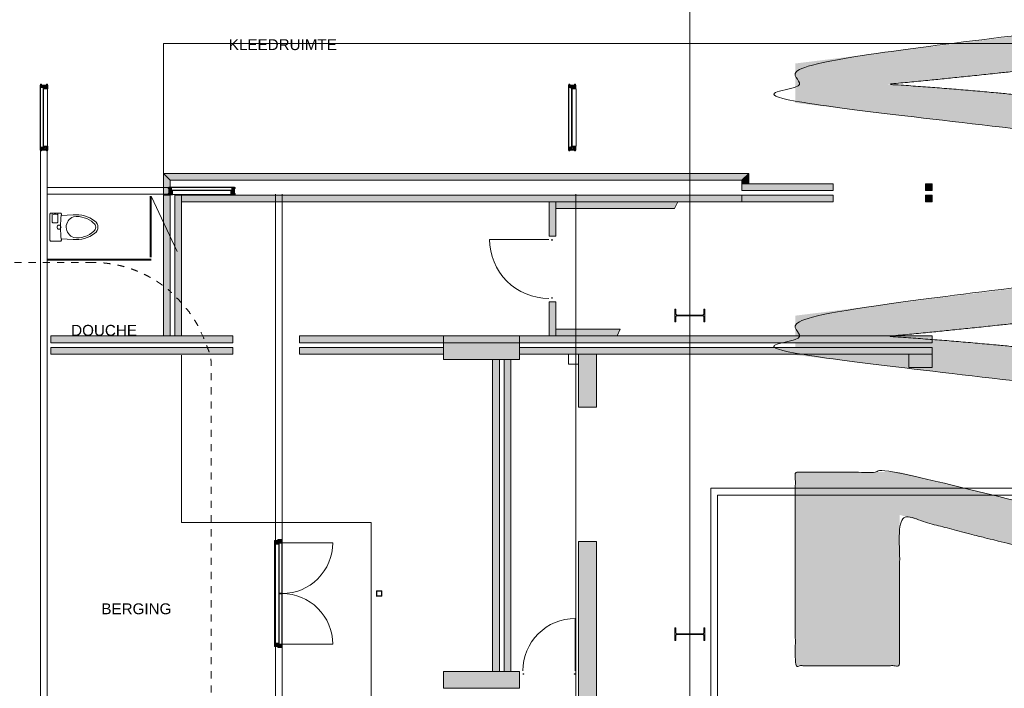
# Model space of a CAD drawing. Header units: millimetres. Extents: x -117530 to 51532, y -61772 to 24900.
# Tile 154 of 175: x -35115 to -20444, y -3403 to 6562. Entities that reach past the tile are written whole.
import ezdxf

# ---------------------------------------------------------------- set-up
doc = ezdxf.new("R2010")
doc.units = ezdxf.units.MM
doc.header["$LTSCALE"] = 254
doc.linetypes.add('Dash Style-6', pattern=[0.833282, 0.416718, -0.416565])
for name, color, linetype, lineweight in [('0.01 None', 7, 'Continuous', 0), ('HATCH_REACTORS', 7, 'Continuous', 0), ('LAYER21', 7, 'Continuous', 0), ('LAYER24', 7, 'Continuous', 0), ('LAYER28', 7, 'Continuous', 0), ('LAYER31', 7, 'Continuous', 0), ('LAYER32', 7, 'Continuous', 0), ('LAYER49', 7, 'Continuous', 0), ('LAYER52', 7, 'Continuous', 0), ('LAYER74', 7, 'Continuous', 0), ('tekst', 7, 'Continuous', 0)]:
    doc.layers.add(name, color=color, linetype=linetype, lineweight=lineweight)
doc.styles.add('Arial', font='Arial')
pattern_1 = [(135, (11.314, 11.314), (11.3137084, 11.3137086), [])]
pattern_2 = [(135, (0.05657, 0.05657), (0.05656854, 0.05656854), [])]
pattern_3 = [(45.000001, (11.314, -11.314), (11.3137087, -11.3137083), [])]

# ---------------------------------------------------------------- blocks, each defined once
blk = doc.blocks.new('AFVOER')
at = {"layer": 'LAYER52', "color": 1, "linetype": 'Continuous', "lineweight": 0}
blk.add_circle((0, 0), 30, dxfattribs=at)
blk = doc.blocks.new('P74A3-AB')
at = {"layer": 'LAYER74', "color": 17, "linetype": 'Continuous', "lineweight": 0}
for points in [[(0, -40), (195, -40, -0.414214), (210, -55), (210, -195, -0.414214), (195, -210, 0.067632), (-195, -210, -0.414357), (-210, -195), (-210, -55, -0.414214), (-195, -40), (0, -40)], [(210, -75), (75, -75, 0.414214), (65, -85), (65, -145, 0.414214), (75, -155), (210, -155)], [(190, -90, -0.117788), (189, -145)], [(-175, -205), (-184, -385, 0.192673), (-91, -707, 0.527564), (91, -707, 0.192673), (184, -385), (175, -205)], [(154, -392, 0.72121), (-155, -395, 0.227545), (-60, -694, 0.485792), (61, -691, 0.226853), (154, -392)]]:
    blk.add_lwpolyline(points, format="xyb", dxfattribs=at)
at = {"layer": 'LAYER52', "color": 17}
blk.add_blockref('AFVOER', (0, -175), dxfattribs=at)
blk = doc.blocks.new('LXF---BH')
at = {"layer": 'LAYER32', "linetype": 'Continuous', "lineweight": 0}
h = blk.add_hatch(dxfattribs=at)
h.set_pattern_fill('ARKEY_normaala_23', style=0, pattern_type=2)
h.set_pattern_definition(pattern_1)
h.paths.add_polyline_path([(12, 114), (67, 114), (67, 43), (50, 43), (50, 0), (12, 0), (12, 5), (0, 5), (0, 21), (12, 21), (12, 93), (0, 93), (0, 109), (12, 109)])
at = {"layer": 'LAYER32', "color": 17, "linetype": 'Continuous', "lineweight": 0, "flags": 128}
blk.add_lwpolyline([(12, 114), (67, 114), (67, 43), (50, 43), (50, 0), (12, 0), (12, 5), (0, 5), (0, 21), (12, 21), (12, 93), (0, 93), (0, 109), (12, 109), (12, 114)], close=True, dxfattribs=at)
blk = doc.blocks.new('RXF---BH')
at = {"layer": 'LAYER32', "linetype": 'Continuous', "lineweight": 0}
h = blk.add_hatch(dxfattribs=at)
h.set_pattern_fill('ARKEY_normaala_23', style=0, pattern_type=2)
h.set_pattern_definition(pattern_1)
h.paths.add_polyline_path([(-12, 114), (-67, 114), (-67, 43), (-50, 43), (-50, 0), (-12, 0), (-12, 5), (0, 5), (0, 21), (-12, 21), (-12, 93), (0, 93), (0, 109), (-12, 109)])
at = {"layer": 'LAYER32', "color": 17, "linetype": 'Continuous', "lineweight": 0, "flags": 128}
blk.add_lwpolyline([(-12, 114), (-67, 114), (-67, 43), (-50, 43), (-50, 0), (-12, 0), (-12, 5), (0, 5), (0, 21), (-12, 21), (-12, 93), (0, 93), (0, 109), (-12, 109), (-12, 114)], close=True, dxfattribs=at)
blk = doc.blocks.new('IP450')
at = {"layer": 'HATCH_REACTORS', "linetype": 'Continuous', "lineweight": 0}
h = blk.add_hatch(color=7, dxfattribs=at)
edge = h.paths.add_edge_path()
edge.add_line((0, 225), (95, 225))
edge.add_line((95, 225), (95, 210))
edge.add_line((95, 210), (26, 210))
edge.add_arc((26, 189), 21, 90, 180)
edge.add_line((5, 189), (5, -189))
edge.add_arc((26, -189), 21, 180, 270)
edge.add_line((26, -210), (95, -210))
edge.add_line((95, -210), (95, -225))
edge.add_line((95, -225), (-95, -225))
edge.add_line((-95, -225), (-95, -210))
edge.add_line((-95, -210), (-26, -210))
edge.add_arc((-26, -189), 21, 270, 360)
edge.add_line((-5, -189), (-5, 189))
edge.add_arc((-26, 189), 21, 360, 450)
edge.add_line((-26, 210), (-95, 210))
edge.add_line((-95, 210), (-95, 225))
edge.add_line((-95, 225), (0, 225))
edge.add_line((0, 225), (0, 225))
at = {"layer": 'HATCH_REACTORS', "color": 1, "lineweight": 0}
blk.add_lwpolyline([(0, 225), (95, 225), (95, 210), (26, 210, 0.414214), (5, 189), (5, -189, 0.414214), (26, -210), (95, -210), (95, -225), (-95, -225), (-95, -210), (-26, -210, 0.414214), (-5, -189), (-5, 189, 0.414214), (-26, 210), (-95, 210), (-95, 225), (0, 225)], format="xyb", close=True, dxfattribs=at)
at = {"layer": 'LAYER28', "color": 4, "linetype": 'Continuous', "lineweight": 0}
blk.add_lwpolyline([(0, 225), (95, 225), (95, 210), (26, 210, 0.414214), (5, 189), (5, -189, 0.414214), (26, -210), (95, -210), (95, -225), (-95, -225), (-95, -210), (-26, -210, 0.414214), (-5, -189), (-5, 189, 0.414214), (-26, 210), (-95, 210), (-95, 225), (0, 225)], format="xyb", dxfattribs=at)
blk = doc.blocks.new('KK080')
at = {"layer": 'HATCH_REACTORS', "linetype": 'Continuous', "lineweight": 0}
h = blk.add_hatch(dxfattribs=at)
h.set_pattern_fill('ARKEY_normaala_30', style=0, pattern_type=2)
h.set_pattern_definition(pattern_2)
edge = h.paths.add_edge_path()
edge.add_arc((-36, 36), 4.05, 89.9983, 179.9983, ccw=False)
edge.add_line((-36, 40), (-36, 35))
edge.add_arc((-36, 36), 0.95, 270.0074, 360.0074)
edge.add_line((-35, 36), (-40, 36))
for points in [[(-40, -36), (-40, 36), (-35, 36), (-35, -36)], [(-36, 40), (0, 40), (0, 35), (-36, 35)], [(0, 40), (36, 40), (36, 35), (0, 35)], [(40, 36), (40, -36), (35, -36), (35, 36)], [(36, -40), (-36, -40), (-36, -35), (36, -35)]]:
    blk.add_hatch(color=7, dxfattribs=at).paths.add_polyline_path(points)
h = blk.add_hatch(dxfattribs=at)
h.set_pattern_fill('ARKEY_normaala_30', style=0, pattern_type=2)
h.set_pattern_definition(pattern_2)
edge = h.paths.add_edge_path()
edge.add_arc((36, 36), 4.05, 0.0017, 90.0017, ccw=False)
edge.add_line((40, 36), (35, 36))
edge.add_arc((35, 35), 0.929, 91.2988, 225.6494)
edge.add_arc((35, 35), 0.929, 225.6494, 360)
edge.add_line((36, 35), (36, 40))
h = blk.add_hatch(dxfattribs=at)
h.set_pattern_fill('ARKEY_normaala_30', style=0, pattern_type=2)
h.set_pattern_definition(pattern_2)
edge = h.paths.add_edge_path()
edge.add_arc((-36, -36), 4.05, 180.0017, 270.0017, ccw=False)
edge.add_line((-40, -36), (-35, -36))
edge.add_arc((-35, -35), 0.972, 268.7012, 404.3506)
edge.add_arc((-35, -35), 0.972, 44.3506, 180)
edge.add_line((-36, -35), (-36, -40))
h = blk.add_hatch(dxfattribs=at)
h.set_pattern_fill('ARKEY_normaala_30', style=0, pattern_type=2)
h.set_pattern_definition(pattern_2)
edge = h.paths.add_edge_path()
edge.add_arc((36, -36), 4.05, 269.9983, 359.9983, ccw=False)
edge.add_line((36, -40), (36, -35))
edge.add_arc((36, -36), 0.95, 90.0074, 180.0074)
edge.add_line((35, -36), (40, -36))
at = {"layer": 'HATCH_REACTORS', "color": 1, "lineweight": 0}
for points in [[(-40, 36, -0.414214), (-36, 40), (-36, 35, 0.414214), (-35, 36)], [(36, 40, -0.414214), (40, 36), (35, 36, 0.664088), (34, 34, 0.664088), (36, 35)], [(-36, -40, -0.414214), (-40, -36), (-35, -36, 0.672285), (-34, -34, 0.672285), (-36, -35)], [(40, -36, -0.414214), (36, -40), (36, -35, 0.414214), (35, -36)]]:
    blk.add_lwpolyline(points, format="xyb", close=True, dxfattribs=at)
at = {"layer": 'HATCH_REACTORS', "color": 1, "lineweight": 0, "flags": 128}
for points in [[(-40, -36), (-40, 36), (-35, 36), (-35, -36)], [(-36, 40), (0, 40), (0, 35), (-36, 35)], [(0, 40), (36, 40), (36, 35), (0, 35)], [(40, 36), (40, -36), (35, -36), (35, 36)], [(36, -40), (-36, -40), (-36, -35), (36, -35)]]:
    blk.add_lwpolyline(points, close=True, dxfattribs=at)
at = {"layer": 'LAYER28', "color": 4, "linetype": 'Continuous', "lineweight": 0}
for points in [[(0, 40), (36, 40, -0.414214), (40, 36), (40, -36, -0.414214), (36, -40), (-36, -40, -0.414214), (-40, -36), (-40, 36, -0.414214), (-36, 40), (0, 40)], [(0, 35), (36, 35, -0.664088), (34, 34, -0.664088), (35, 36), (35, -36, -0.414214), (36, -35), (-36, -35, -0.672285), (-34, -34, -0.672285), (-35, -36), (-35, 36, -0.414214), (-36, 35), (0, 35)]]:
    blk.add_lwpolyline(points, format="xyb", dxfattribs=at)
blk = doc.blocks.new('Group-105-1')
at = {"layer": 'tekst', "linetype": 'Continuous', "lineweight": 0}
h = blk.add_hatch(color=7, dxfattribs=at)
h.paths.add_polyline_path([(-61944, 12447), (-75190, 13994), (-75190, 14581), (-61944, 16224), (-61944, 15616), (-65959, 15149), (-65959, 13451), (-61944, 13013)])
h.paths.add_polyline_path([(-67383, 13608), (-67383, 14982), (-71054, 14561), (-71107, 14555), (-71158, 14549), (-71210, 14543), (-71261, 14538), (-71312, 14532), (-71363, 14526), (-71414, 14521), (-71464, 14515), (-71514, 14510), (-71563, 14504), (-71613, 14499), (-71662, 14493), (-71711, 14488), (-71759, 14482), (-71807, 14477), (-71855, 14472), (-71903, 14467), (-71950, 14462), (-71997, 14456), (-72044, 14451), (-72091, 14446), (-72137, 14441), (-72183, 14436), (-72228, 14432), (-72274, 14427), (-72319, 14422), (-72364, 14417), (-72408, 14412), (-72452, 14408), (-72496, 14403), (-72540, 14399), (-72583, 14394), (-72626, 14390), (-72669, 14385), (-72712, 14381), (-72754, 14376), (-72796, 14372), (-72838, 14368), (-72879, 14364), (-72920, 14359), (-72961, 14355), (-73001, 14351), (-73042, 14347), (-73082, 14343), (-73121, 14339), (-73161, 14335), (-73200, 14331), (-73239, 14327), (-73277, 14324), (-73315, 14320), (-73353, 14316), (-73391, 14313), (-73428, 14309), (-73465, 14305), (-73502, 14302), (-73539, 14298), (-73575, 14295), (-73611, 14292), (-73647, 14288), (-73682, 14285), (-73717, 14282), (-73752, 14278), (-73787, 14275), (-73821, 14272), (-73780, 14270), (-73740, 14267), (-73700, 14264), (-73659, 14262), (-73619, 14259), (-73579, 14256), (-73538, 14253), (-73498, 14250), (-73458, 14248), (-73418, 14245), (-73377, 14242), (-73337, 14239), (-73297, 14236), (-73257, 14233), (-73217, 14230), (-73176, 14227), (-73136, 14224), (-73096, 14221), (-73056, 14218), (-73016, 14215), (-72976, 14211), (-72936, 14208), (-72896, 14205), (-72856, 14202), (-72816, 14199), (-72776, 14195), (-72736, 14192), (-72696, 14189), (-72656, 14185), (-72616, 14182), (-72577, 14178), (-72537, 14175), (-72497, 14171), (-72457, 14168), (-72417, 14164), (-72377, 14161), (-72338, 14157), (-72298, 14153), (-72258, 14150), (-72218, 14146), (-72179, 14142), (-72139, 14139), (-72099, 14135), (-72060, 14131), (-72020, 14127), (-71981, 14124), (-71941, 14120), (-71901, 14116), (-71862, 14112), (-71822, 14108), (-71783, 14104), (-71743, 14100), (-71704, 14096), (-71664, 14092), (-71625, 14088), (-71585, 14084), (-71546, 14079), (-71507, 14075), (-71467, 14071), (-71428, 14067), (-71389, 14063), (-71349, 14058), (-71310, 14054), (-71271, 14050)])
h = blk.add_hatch(color=7, dxfattribs=at)
h.paths.add_polyline_path([(-61944, 8690), (-75190, 10237), (-75190, 10823), (-61944, 12466), (-61944, 11858), (-65959, 11392), (-65959, 9693), (-61944, 9256)])
h.paths.add_polyline_path([(-67383, 9850), (-67383, 11225), (-71054, 10804), (-71107, 10798), (-71158, 10792), (-71210, 10786), (-71261, 10780), (-71312, 10775), (-71363, 10769), (-71414, 10763), (-71464, 10758), (-71514, 10752), (-71563, 10747), (-71613, 10741), (-71662, 10736), (-71711, 10730), (-71759, 10725), (-71807, 10720), (-71855, 10715), (-71903, 10709), (-71950, 10704), (-71997, 10699), (-72044, 10694), (-72091, 10689), (-72137, 10684), (-72183, 10679), (-72228, 10674), (-72274, 10669), (-72319, 10665), (-72364, 10660), (-72408, 10655), (-72452, 10650), (-72496, 10646), (-72540, 10641), (-72583, 10637), (-72626, 10632), (-72669, 10628), (-72712, 10623), (-72754, 10619), (-72796, 10615), (-72838, 10610), (-72879, 10606), (-72920, 10602), (-72961, 10598), (-73001, 10594), (-73042, 10590), (-73082, 10586), (-73121, 10582), (-73161, 10578), (-73200, 10574), (-73239, 10570), (-73277, 10566), (-73315, 10563), (-73353, 10559), (-73391, 10555), (-73428, 10552), (-73465, 10548), (-73502, 10545), (-73539, 10541), (-73575, 10538), (-73611, 10534), (-73647, 10531), (-73682, 10528), (-73717, 10524), (-73752, 10521), (-73787, 10518), (-73821, 10515), (-73780, 10512), (-73740, 10510), (-73700, 10507), (-73659, 10504), (-73619, 10501), (-73579, 10499), (-73538, 10496), (-73498, 10493), (-73458, 10490), (-73418, 10487), (-73377, 10485), (-73337, 10482), (-73297, 10479), (-73257, 10476), (-73217, 10473), (-73176, 10470), (-73136, 10467), (-73096, 10464), (-73056, 10460), (-73016, 10457), (-72976, 10454), (-72936, 10451), (-72896, 10448), (-72856, 10444), (-72816, 10441), (-72776, 10438), (-72736, 10435), (-72696, 10431), (-72656, 10428), (-72616, 10424), (-72577, 10421), (-72537, 10418), (-72497, 10414), (-72457, 10411), (-72417, 10407), (-72377, 10403), (-72338, 10400), (-72298, 10396), (-72258, 10393), (-72218, 10389), (-72179, 10385), (-72139, 10381), (-72099, 10378), (-72060, 10374), (-72020, 10370), (-71981, 10366), (-71941, 10362), (-71901, 10358), (-71862, 10354), (-71822, 10351), (-71783, 10347), (-71743, 10343), (-71704, 10338), (-71664, 10334), (-71625, 10330), (-71585, 10326), (-71546, 10322), (-71507, 10318), (-71467, 10314), (-71428, 10309), (-71389, 10305), (-71349, 10301), (-71310, 10297), (-71271, 10292)])
blk.add_hatch(color=7, dxfattribs=at).paths.add_polyline_path([(-61944, 5370), (-63562, 5370), (-72053, 7435), (-72081, 7442), (-72109, 7449), (-72137, 7456), (-72165, 7463), (-72192, 7470), (-72220, 7477), (-72247, 7483), (-72274, 7490), (-72302, 7497), (-72329, 7504), (-72356, 7511), (-72383, 7518), (-72409, 7524), (-72436, 7531), (-72463, 7538), (-72489, 7545), (-72515, 7551), (-72542, 7558), (-72568, 7565), (-72594, 7571), (-72620, 7578), (-72646, 7585), (-72671, 7591), (-72697, 7598), (-72723, 7605), (-72748, 7611), (-72773, 7618), (-72798, 7625), (-72824, 7631), (-72849, 7638), (-72873, 7644), (-72898, 7651), (-72923, 7657), (-72947, 7664), (-72972, 7671), (-72996, 7677), (-73021, 7684), (-73045, 7690), (-73069, 7697), (-73093, 7703), (-73117, 7709), (-73140, 7716), (-73164, 7722), (-73187, 7729), (-73211, 7735), (-73234, 7742), (-73257, 7748), (-73280, 7754), (-73303, 7761), (-73326, 7767), (-73349, 7773), (-73372, 7780), (-73394, 7786), (-73417, 7792), (-73439, 7799), (-73462, 7805), (-73484, 7811), (-73506, 7817), (-73528, 7824), (-73550, 7830), (-73571, 7836), (-73593, 7842), (-73614, 7848), (-73636, 7855), (-73636, 5606), (-75190, 5606), (-75190, 8491), (-73636, 8491), (-64446, 6225), (-63498, 5983), (-63498, 8558), (-61944, 8558)])
at = {"layer": 'tekst', "color": 2, "linetype": 'Continuous', "lineweight": 0}
for points in [[(-61944, 12447, -28800), (-75190, 13994, -28800), (-75190, 14581, -28800), (-61944, 16224, -28800), (-61944, 15616, -28800), (-65959, 15149, -28800), (-65959, 13451, -28800), (-61944, 13013, -28800), (-61944, 12447, -28800)], [(-61944, 8690, -28800), (-75190, 10237, -28800), (-75190, 10823, -28800), (-61944, 12466, -28800), (-61944, 11858, -28800), (-65959, 11392, -28800), (-65959, 9693, -28800), (-61944, 9256, -28800), (-61944, 8690, -28800)]]:
    blk.add_open_spline(points, degree=1, dxfattribs=at)
for points, knots in [([(-67383, 13608, -28800), (-67383, 14295, -28800), (-67383, 14982, -28800), (-69219, 14772, -28800), (-71054, 14561, -28800), (-72729, 14372, -28800), (-73821, 14272, -28800), (-72528, 14189, -28800), (-71271, 14050, -28800), (-69327, 13829, -28800), (-67383, 13608, -28800)], [0, 0, 0, 1, 1, 2, 2, 3, 3, 4, 4, 5, 5, 5]), ([(-67383, 9850, -28800), (-67383, 10538, -28800), (-67383, 11225, -28800), (-69219, 11014, -28800), (-71054, 10804, -28800), (-72729, 10614, -28800), (-73821, 10515, -28800), (-72528, 10431, -28800), (-71271, 10292, -28800), (-69327, 10071, -28800), (-67383, 9850, -28800)], [0, 0, 0, 1, 1, 2, 2, 3, 3, 4, 4, 5, 5, 5]), ([(-61944, 5370, -28800), (-62753, 5370, -28800), (-63562, 5370, -28800), (-67807, 6402, -28800), (-72053, 7435, -28800), (-72952, 7657, -28800), (-73636, 7855, -28800), (-73636, 6730, -28800), (-73636, 5606, -28800), (-74413, 5606, -28800), (-75190, 5606, -28800), (-75190, 7048, -28800), (-75190, 8491, -28800), (-74413, 8491, -28800), (-73636, 8491, -28800), (-69041, 7358, -28800), (-64446, 6225, -28800), (-63972, 6104, -28800), (-63498, 5983, -28800), (-63498, 7270, -28800), (-63498, 8558, -28800), (-62721, 8558, -28800), (-61944, 8558, -28800), (-61944, 6964, -28800), (-61944, 5370, -28800)], [0, 0, 0, 1, 1, 2, 2, 3, 3, 4, 4, 5, 5, 6, 6, 7, 7, 8, 8, 9, 9, 10, 10, 11, 11, 12, 12, 12])]:
    blk.add_open_spline(points, degree=2, knots=knots, dxfattribs=at)
blk = doc.blocks.new('Group-110-1')
at = {"layer": 'tekst', "color": 1, "insert": (-83631, 14779, -28800), "char_height": 162, "attachment_point": 7, "line_spacing_factor": 1.338688, "style": 'Arial'}
blk.add_mtext('KLEEDRUIMTE', dxfattribs=at)
blk = doc.blocks.new('Group-193-1')
at = {"layer": 'HATCH_REACTORS', "linetype": 'Continuous', "lineweight": 0}
h = blk.add_hatch(dxfattribs=at)
h.set_pattern_fill('ARKEY_normaala_26', style=0, pattern_type=2)
h.set_pattern_definition(pattern_3)
h.paths.add_polyline_path([(-82951, 7420), (-82888, 7420), (-82888, 7437), (-82837, 7437), (-82837, 7487), (-82900, 7487), (-82900, 7470), (-82951, 7470)])
at = {"layer": 'LAYER31', "linetype": 'Continuous', "lineweight": 0}
h = blk.add_hatch(dxfattribs=at)
h.set_pattern_fill('ARKEY_normaala_23', style=0, pattern_type=2)
h.set_pattern_definition(pattern_1)
h.paths.add_polyline_path([(-82951, 7420), (-82888, 7420), (-82888, 7437), (-82837, 7437), (-82837, 7487), (-82900, 7487), (-82900, 7470), (-82951, 7470)])
at = {"layer": 'HATCH_REACTORS', "color": 1, "lineweight": 0, "flags": 128}
blk.add_lwpolyline([(-82951, 7420), (-82888, 7420), (-82888, 7437), (-82837, 7437), (-82837, 7487), (-82900, 7487), (-82900, 7470), (-82951, 7470)], close=True, dxfattribs=at)
at = {"layer": 'LAYER31', "color": 7, "linetype": 'Continuous', "lineweight": 0, "flags": 128}
blk.add_lwpolyline([(-82951, 7420), (-82888, 7420), (-82888, 7437), (-82837, 7437), (-82837, 7487), (-82900, 7487), (-82900, 7470), (-82951, 7470)], close=True, dxfattribs=at)
blk = doc.blocks.new('Group-194-1')
at = {"layer": 'HATCH_REACTORS', "linetype": 'Continuous', "lineweight": 0}
h = blk.add_hatch(dxfattribs=at)
h.set_pattern_fill('ARKEY_normaala_26', style=0, pattern_type=2)
h.set_pattern_definition(pattern_3)
h.paths.add_polyline_path([(-82951, 5944), (-82888, 5944), (-82888, 5927), (-82837, 5927), (-82837, 5877), (-82900, 5877), (-82900, 5894), (-82951, 5894)])
at = {"layer": 'LAYER31', "linetype": 'Continuous', "lineweight": 0}
h = blk.add_hatch(dxfattribs=at)
h.set_pattern_fill('ARKEY_normaala_23', style=0, pattern_type=2)
h.set_pattern_definition(pattern_1)
h.paths.add_polyline_path([(-82951, 5944), (-82888, 5944), (-82888, 5927), (-82837, 5927), (-82837, 5877), (-82900, 5877), (-82900, 5894), (-82951, 5894)])
at = {"layer": 'HATCH_REACTORS', "color": 1, "lineweight": 0, "flags": 128}
blk.add_lwpolyline([(-82951, 5944), (-82888, 5944), (-82888, 5927), (-82837, 5927), (-82837, 5877), (-82900, 5877), (-82900, 5894), (-82951, 5894)], close=True, dxfattribs=at)
at = {"layer": 'LAYER31', "color": 7, "linetype": 'Continuous', "lineweight": 0, "flags": 128}
blk.add_lwpolyline([(-82951, 5944), (-82888, 5944), (-82888, 5927), (-82837, 5927), (-82837, 5877), (-82900, 5877), (-82900, 5894), (-82951, 5894)], close=True, dxfattribs=at)
blk = doc.blocks.new('Group-195-1')
at = {"layer": 'LAYER31', "color": 4, "linetype": 'Continuous', "lineweight": 0}
for p, q in [((-82951, 7420, -28800), (-82951, 5944, -28800)), ((-82882, 7437, -28800), (-82888, 7437, -28800)), ((-82888, 7437, -28800), (-82888, 5927, -28800)), ((-82842, 7435, -28800), (-82882, 7435, -28800)), ((-82837, 7437, -28800), (-82837, 5927, -28800)), ((-82842, 6688, -28800), (-82882, 6688, -28800)), ((-82842, 6677, -28800), (-82882, 6677, -28800)), ((-82882, 5927, -28800), (-82888, 5927, -28800)), ((-82842, 5929, -28800), (-82882, 5929, -28800))]:
    blk.add_line(p, q, dxfattribs=at)
at = {"layer": 'LAYER31', "color": 4, "linetype": 'Continuous', "lineweight": 0, "flags": 128}
for points in [[(-82882, 7420), (-82882, 7437), (-82888, 7420), (-82888, 7437), (-82882, 7420), (-82888, 7420)], [(-82882, 5944), (-82882, 5927), (-82888, 5944), (-82888, 5927), (-82882, 5944), (-82888, 5944)]]:
    blk.add_lwpolyline(points, dxfattribs=at)
at = {"layer": 'LAYER31', "color": 4, "linetype": 'Continuous', "lineweight": 0, "elevation": -28800}
for points in [[(-82837, 6682, 0.414214), (-82082, 7437), (-82837, 7437)], [(-82837, 6682, -0.414214), (-82082, 5927), (-82837, 5927)]]:
    blk.add_lwpolyline(points, format="xyb", dxfattribs=at)
at = {"layer": 'LAYER49', "color": 4, "linetype": 'Continuous', "lineweight": 0}
for p, q in [((-82882, 7435, -28800), (-82882, 6688, -28800)), ((-82842, 7435, -28800), (-82842, 6688, -28800)), ((-82882, 6677, -28800), (-82882, 5929, -28800)), ((-82842, 6677, -28800), (-82842, 5929, -28800)), ((-82848, 5877, -28800), (-82837, 5877, -28800))]:
    blk.add_line(p, q, dxfattribs=at)
at = {"layer": 'LAYER31', "color": 17}
for name in ['Group-193-1', 'Group-194-1']:
    blk.add_blockref(name, (0, 0), dxfattribs=at)

msp = doc.modelspace()

# ---------------------------------------------------------------- hatches: boundary and pattern name
at = {"layer": 'HATCH_REACTORS', "linetype": 'Continuous', "lineweight": 0}
for points in [[(-32973, 3948), (-32973, 4268), (-32873, 4168), (-32873, 3948)], [(-32973, 4268), (-24253, 4268), (-24353, 4168), (-32873, 4168)], [(-24253, 4268), (-24253, 4118), (-24353, 4118), (-24353, 4168)], [(-24353, 4118), (-22995, 4118), (-22995, 4018), (-24353, 4018)], [(-21618, 4118), (-21518, 4118), (-21518, 4018), (-21618, 4018)], [(-32973, 1848), (-32973, 3948), (-32873, 3948), (-32873, 1848)], [(-32803, 1848), (-32803, 3948), (-32703, 3948), (-32703, 1848)], [(-32703, 3948), (-24353, 3948), (-24353, 3848), (-32703, 3848)], [(-27228, 3338), (-27228, 3848), (-27128, 3848), (-27128, 3338)], [(-27128, 3848), (-25311, 3848), (-25356, 3748), (-27128, 3748)], [(-24353, 3948), (-22995, 3948), (-22995, 3848), (-24353, 3848)], [(-21618, 3948), (-21518, 3948), (-21518, 3848), (-21618, 3848)], [(-27228, 1848), (-27228, 2358), (-27128, 2358), (-27128, 1848)], [(-27128, 1948), (-26170, 1948), (-26215, 1848), (-27128, 1848)], [(-34653, 1848), (-31937, 1848), (-31937, 1748), (-34653, 1748)], [(-30948, 1848), (-28798, 1848), (-28798, 1748), (-30948, 1748)], [(-28798, 1848), (-27668, 1848), (-27668, 1748), (-28798, 1748)], [(-27668, 1848), (-21520, 1848), (-21520, 1748), (-27668, 1748)], [(-34653, 1678), (-31937, 1678), (-31937, 1578), (-34653, 1578)], [(-30948, 1678), (-28798, 1678), (-28798, 1578), (-30948, 1578)], [(-28798, 1498), (-28798, 1748), (-27668, 1748), (-27668, 1498)], [(-27668, 1678), (-21520, 1678), (-21520, 1578), (-27668, 1578)], [(-28068, -3152), (-28068, 1497), (-27968, 1497), (-27968, -3152)], [(-27898, -3152), (-27898, 1497), (-27798, 1497), (-27798, -3152)], [(-26788, 788), (-26788, 1579), (-26518, 1579), (-26518, 788)], [(-21868, 1378), (-21868, 1578), (-21518, 1578), (-21518, 1378)], [(-26788, -12497), (-26788, -1213), (-26518, -1213), (-26518, -12497)], [(-28798, -3402), (-28798, -3152), (-27668, -3152), (-27668, -3402)]]:
    msp.add_hatch(color=7, dxfattribs=at).paths.add_polyline_path(points)

# ---------------------------------------------------------------- linework, layer by layer
at = {"layer": '0.01 None', "color": 3, "linetype": 'Dash Style-6', "lineweight": 0}
msp.add_open_spline([(-34029, 2944, -28800), (-33555, 2944, -28800), (-32735, 2470, -28800), (-32261, 1650, -28800), (-32261, 1176, -28800), (-32261, -5893, -28800), (-32261, -6366, -28800), (-32735, -7187, -28800), (-33555, -7660, -28800), (-34029, -7660, -28800), (-41098, -7660, -28800), (-41571, -7660, -28800), (-42392, -7187, -28800), (-42865, -6366, -28800), (-42865, -5893, -28800), (-42865, 1176, -28800), (-42865, 1650, -28800), (-42392, 2470, -28800), (-41571, 2944, -28800), (-41098, 2944, -28800), (-34029, 2944, -28800)], degree=2, dxfattribs=at)
at = {"layer": 'HATCH_REACTORS', "color": 2, "lineweight": 0, "flags": 128}
for points in [[(-32973, 3948), (-32973, 4268), (-32873, 4168), (-32873, 3948)], [(-32973, 4268), (-24253, 4268), (-24353, 4168), (-32873, 4168)], [(-24253, 4268), (-24253, 4118), (-24353, 4118), (-24353, 4168)], [(-24353, 4118), (-22995, 4118), (-22995, 4018), (-24353, 4018)], [(-21618, 4118), (-21518, 4118), (-21518, 4018), (-21618, 4018)], [(-32973, 1848), (-32973, 3948), (-32873, 3948), (-32873, 1848)], [(-32803, 1848), (-32803, 3948), (-32703, 3948), (-32703, 1848)], [(-32703, 3948), (-24353, 3948), (-24353, 3848), (-32703, 3848)], [(-27228, 3338), (-27228, 3848), (-27128, 3848), (-27128, 3338)], [(-27128, 3848), (-25311, 3848), (-25356, 3748), (-27128, 3748)], [(-24353, 3948), (-22995, 3948), (-22995, 3848), (-24353, 3848)], [(-21618, 3948), (-21518, 3948), (-21518, 3848), (-21618, 3848)], [(-27228, 1848), (-27228, 2358), (-27128, 2358), (-27128, 1848)], [(-27128, 1948), (-26170, 1948), (-26215, 1848), (-27128, 1848)], [(-34653, 1848), (-31937, 1848), (-31937, 1748), (-34653, 1748)], [(-30948, 1848), (-28798, 1848), (-28798, 1748), (-30948, 1748)], [(-28798, 1848), (-27668, 1848), (-27668, 1748), (-28798, 1748)], [(-27668, 1848), (-21520, 1848), (-21520, 1748), (-27668, 1748)], [(-34653, 1678), (-31937, 1678), (-31937, 1578), (-34653, 1578)], [(-30948, 1678), (-28798, 1678), (-28798, 1578), (-30948, 1578)], [(-28798, 1498), (-28798, 1748), (-27668, 1748), (-27668, 1498)], [(-27668, 1678), (-21520, 1678), (-21520, 1578), (-27668, 1578)], [(-28068, -3152), (-28068, 1497), (-27968, 1497), (-27968, -3152)], [(-27898, -3152), (-27898, 1497), (-27798, 1497), (-27798, -3152)], [(-26788, 788), (-26788, 1579), (-26518, 1579), (-26518, 788)], [(-21868, 1378), (-21868, 1578), (-21518, 1578), (-21518, 1378)], [(-26788, -12497), (-26788, -1213), (-26518, -1213), (-26518, -12497)], [(-28798, -3402), (-28798, -3152), (-27668, -3152), (-27668, -3402)]]:
    msp.add_lwpolyline(points, close=True, dxfattribs=at)
at = {"layer": 'LAYER21', "color": 2, "linetype": 'Continuous', "lineweight": 0}
for p, q in [((-25130, 11510, -28800), (-25130, -12051, -28800)), ((-34805, -8300, -28800), (-34805, 4611, -28800)), ((-34705, -8300, -28800), (-34705, 4611, -28800)), ((-34705, 4060, -28800), (-32905, 4060, -28800)), ((-34705, 3960, -28800), (-32905, 3960, -28800)), ((-33155, 3930, -28800), (-32771, 3108, -28800)), ((-31305, -7940, -28800), (-31305, 3960, -28800)), ((-31205, -7940, -28800), (-31205, 3960, -28800)), ((-26830, 3960, -28800), (-26830, -7940, -28800))]:
    msp.add_line(p, q, dxfattribs=at)
at = {"layer": 'LAYER21', "color": 2, "linetype": 'Continuous', "lineweight": 0, "flags": 128}
for points in [[(51002, 6208), (-32973, 6208), (-32973, 4268)], [(-32973, 3948), (-32973, 4268), (-24253, 4268), (-24253, 4118)], [(-32873, 3948), (-32873, 4168), (-24353, 4168), (-24353, 4118)], [(-29878, -42422), (-29878, -933), (-32703, -933), (-32703, 1563)], [(-24818, -422), (557, -422), (557, -10497), (-24818, -10497), (-24818, -422)]]:
    msp.add_lwpolyline(points, dxfattribs=at)
at = {"layer": 'LAYER24', "color": 2, "linetype": 'Continuous', "lineweight": 0, "flags": 128}
for points in [[(-28798, 1498), (-27668, 1498), (-27668, 1748), (-28798, 1748), (-28798, 1498)], [(-26938, 1578), (-26938, 1428), (-26788, 1428)], [(-21518, 1578), (-21518, 1378), (-21868, 1378), (-21868, 1578)], [(-24718, -522), (457, -522), (457, -10397), (-24718, -10397), (-24718, -522)], [(-28798, -3402), (-27668, -3402), (-27668, -3152), (-28798, -3152), (-28798, -3402)]]:
    msp.add_lwpolyline(points, dxfattribs=at)
at = {"layer": 'LAYER31', "color": 2, "linetype": 'Continuous', "lineweight": 0}
for p, q in [((-34810, 5550, -28800), (-34810, 4660, -28800)), ((-34805, 5550, -28800), (-34765, 5550, -28800)), ((-34765, 5550, -28800), (-34759, 5550, -28800)), ((-34760, 5550, -28800), (-34760, 4660, -28800)), ((-34700, 5535, -28800), (-34700, 4679, -28800)), ((-26940, 4660, -28800), (-26940, 5550, -28800)), ((-26935, 5550, -28800), (-26895, 5550, -28800)), ((-26895, 5550, -28800), (-26889, 5550, -28800)), ((-26885, 4660, -28800), (-26885, 5550, -28800)), ((-26825, 4675, -28800), (-26825, 5531, -28800)), ((-34805, 4660, -28800), (-34765, 4660, -28800)), ((-34765, 4660, -28800), (-34759, 4660, -28800)), ((-26935, 4660, -28800), (-26895, 4660, -28800)), ((-26895, 4660, -28800), (-26889, 4660, -28800)), ((-32855, 4065, -28800), (-31955, 4065, -28800)), ((-32855, 4060, -28800), (-32855, 4020, -28800)), ((-32855, 4020, -28800), (-32855, 4014, -28800)), ((-32855, 4015, -28800), (-31955, 4015, -28800)), ((-31955, 4060, -28800), (-31955, 4020, -28800)), ((-31955, 4020, -28800), (-31955, 4014, -28800)), ((-32840, 3955, -28800), (-31974, 3955, -28800))]:
    msp.add_line(p, q, dxfattribs=at)
at = {"layer": 'LAYER31', "color": 2, "linetype": 'Continuous', "lineweight": 0, "elevation": -28800}
for points in [[(-27233, 2408, -0.414214), (-28113, 3288), (-27233, 3288)], [(-27618, -3142, -0.414214), (-26838, -2362), (-26838, -3142)]]:
    msp.add_lwpolyline(points, format="xyb", dxfattribs=at)
at = {"layer": 'LAYER31', "color": 2, "linetype": 'Continuous', "lineweight": 0, "flags": 128}
for points in [[(-27188, 3273), (-27188, 3289), (-27182, 3273), (-27182, 3289), (-27188, 3273), (-27182, 3273)], [(-27188, 2423), (-27188, 2406), (-27182, 2423), (-27182, 2406), (-27188, 2423), (-27182, 2423)], [(-27603, -3187), (-27620, -3187), (-27603, -3193), (-27620, -3193), (-27603, -3187), (-27603, -3193)], [(-26853, -3187), (-26837, -3187), (-26853, -3193), (-26837, -3193), (-26853, -3187), (-26853, -3193)]]:
    msp.add_lwpolyline(points, dxfattribs=at)
at = {"layer": 'LAYER49', "color": 2, "linetype": 'Continuous', "lineweight": 0}
for p, q in [((-34805, 5550, -28800), (-34805, 4664, -28800)), ((-34765, 5550, -28800), (-34765, 4664, -28800)), ((-26935, 4660, -28800), (-26935, 5546, -28800)), ((-26895, 4660, -28800), (-26895, 5546, -28800)), ((-32855, 4060, -28800), (-31959, 4060, -28800)), ((-32855, 4020, -28800), (-31959, 4020, -28800)), ((-33170, 3025, -28800), (-33170, 3932, -28800)), ((-33155, 3025, -28800), (-33155, 3932, -28800)), ((-34705, 2995, -28800), (-33155, 2995, -28800)), ((-34705, 2980, -28800), (-33155, 2980, -28800))]:
    msp.add_line(p, q, dxfattribs=at)

# ---------------------------------------------------------------- block references
at = {"layer": '0.01 None', "color": 1}
msp.add_blockref('Group-195-1', (51632, -8672), dxfattribs=at)
at = {"layer": 'LAYER28', "color": 2, "rotation": 90}
for p in [(-25130, 2155, -28800), (-25130, -2595, -28800)]:
    msp.add_blockref('IP450', p, dxfattribs=at)
at = {"layer": 'LAYER28', "color": 2}
msp.add_blockref('KK080', (-29760, -1990, -28800), dxfattribs=at)
at = {"layer": 'LAYER32', "color": 2, "rotation": 270}
for name, p in [('LXF---BH', (-34810, 5600, -28800)), ('RXF---BH', (-34810, 4608, -28800))]:
    msp.add_blockref(name, p, dxfattribs=at)
at = {"layer": 'LAYER32', "color": 2, "xscale": -1}
for name, p, rotation in [('RXF---BH', (-26940, 5600, -28800), 270), ('LXF---BH', (-26940, 4608, -28800), 270), ('LXF---BH', (-32905, 4065, -28800), 180.0000013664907), ('RXF---BH', (-31903, 4065, -28800), 180.0000013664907)]:
    msp.add_blockref(name, p, dxfattribs=dict(at, rotation=rotation))
at = {"layer": 'LAYER74', "color": 2, "rotation": 90}
msp.add_blockref('P74A3-AB', (-34704, 3470, -28800), dxfattribs=at)
at = {"layer": 'tekst', "color": 2}
msp.add_blockref('Group-105-1', (51632, -8672), dxfattribs=at)
at = {"layer": 'tekst', "color": 3}
msp.add_blockref('Group-110-1', (51632, -8672), dxfattribs=at)

# ---------------------------------------------------------------- texts
at = {"layer": 'tekst', "color": 1, "char_height": 162, "attachment_point": 7, "line_spacing_factor": 1.338688, "style": 'Arial'}
for s, insert in [('DOUCHE', (-34348, 1849, -28800)), ('BERGING', (-33898, -2301, -28800))]:
    msp.add_mtext(s, dxfattribs=dict(at, insert=insert))

doc.saveas('drawing.dxf')
